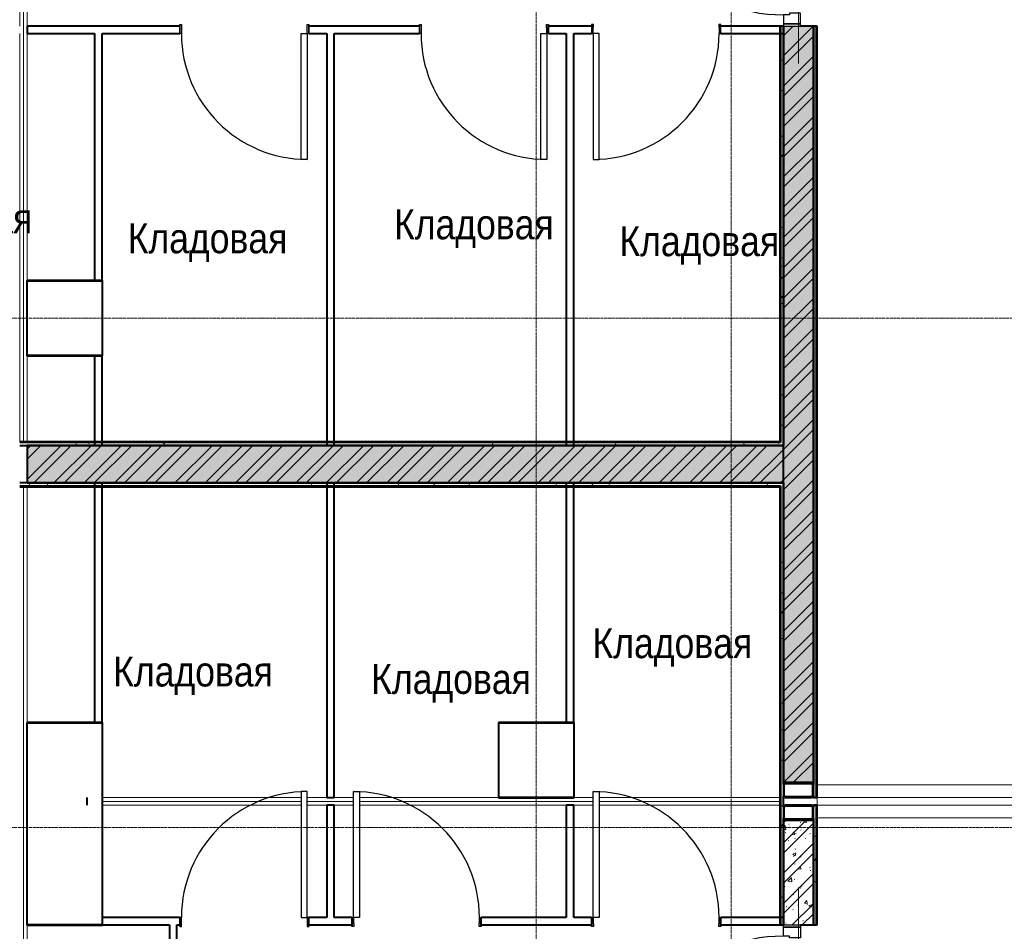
# Model space of a CAD drawing. Header units: millimetres. Extents: x 5617 to 106392, y -10603 to 59260.
# Tile 15 of 44: x 72027 to 78602, y 14708 to 20793. Entities that reach past the tile are written whole.
import ezdxf

# ---------------------------------------------------------------- set-up
doc = ezdxf.new("R2010")
doc.units = ezdxf.units.MM
for name, pattern in [('ADSK_Линия сетки', [25, 20, -2.5, 0, -2.5]), ('Линия сетки', [25, 20, -2.5, 0, -2.5]), ('Штрих_3_1_5_', [4.5, 3, -1.5]), ('Штриховая_ш3 п1_5', [4.5, 3, -1.5])]:
    doc.linetypes.add(name, pattern=pattern)
doc.layers.add('_Разделитель помещений_', color=4, linetype='Штриховая_ш3 п1_5', lineweight=40, true_color=0x00ffff)
for name, color, linetype, lineweight in [('Двери', 7, 'Continuous', 18), ('Каркас несущий', 7, 'Continuous', 18), ('Каркас_Импост', 7, 'Continuous', 30), ('Марки помещений', 7, 'Continuous', 20), ('Монтажный зазор', 7, 'Continuous', 30), ('Несущие колонны', 7, 'Continuous', 18), ('Обобщенные модели', 7, 'Continuous', 18), ('Оси', 7, 'Continuous', 9), ('Панель', 7, 'Continuous', 30), ('Перекрытия', 7, 'Continuous', 18), ('Стены разрез', 7, 'Continuous', 40), ('Стены штриховка', 7, 'Continuous', 40)]:
    doc.layers.add(name, color=color, linetype=linetype, lineweight=lineweight)
doc.styles.add('Arial_3', font='arial.ttf', dxfattribs={"width": 0.85, "height": 200})
pattern_1 = [(50, (0, 0), (218.62117, -19.1268), [22.86, -251.46]), (355, (0, 0), (-42.2919, 229.2684), [18.288, -201.168]), (100.451, (18.22, -1.6), (176.3311, 210.13963), [19.428, -213.708]), (46.184, (0, 60.96), (325.29495, -50.4516), [34.29, -377.19]), (96.636, (27.1, 56.76), (284.883, 296.9127), [29.142, -320.562]), (351.184, (0, 60.96), (284.8858, 296.9107), [27.432, -301.752]), (21, (30.48, 45.72), (181.93753, -122.7183), [22.86, -251.46]), (326, (30.48, 45.72), (74.1622, 221.0262), [18.288, -201.168]), (71.451, (45.64, 35.5), (256.10035, 98.30526), [19.428, -213.708]), (37.5, (0, 0), (3.70639, 101.465895), [3.353, -195.377, 3.353, -200.863, -201.93]), (37.5, (0, 0), (3.70639, 101.465895), [-402.946, 3.353, -198.577]), (7.5, (0, 0), (80.18358, 120.21653), [3.353, -113.081, 3.353, -190.805, -76.962]), (7.5, (0, 0), (80.18358, 120.21653), [-310.591, 3.353, -73.609]), (327.5, (-67.97, 0), (162.70865, -6.87497), [3.353, -72.847, 3.353, -234.391, -315.468]), (327.5, (-67.97, 0), (162.70865, -6.87497), [-313.944, 3.353, -312.115]), (317.5, (-98.45, 0), (177.75468, 30.51183), [3.353, -95.707, 3.353, -154.534, -224.028]), (317.5, (-98.45, 0), (177.75468, 30.51183), [-256.946, 3.353, -220.675])]
pattern_2 = [(45, (0, 0), (-101.02788, 101.02788), []), (45, (67.35, 0), (-101.02788, 101.02788), [])]
pattern_3 = [(0, (0, 0), (406.4, 101.6), [33.528, -271.272, 33.528, -271.272, -1625.6]), (0, (0, 0), (406.4, 101.6), [-609.6, 33.528, -576.072, 33.528, -271.272, -711.2]), (0, (0, 0), (406.4, 101.6), [-1524, 33.528, -169.672, 33.528, -474.472]), (120, (152.4, 50.8), (-291.18818, 301.15272), [33.528, -271.272, 33.528, -271.272, -1625.6]), (120, (152.4, 50.8), (-291.18818, 301.15272), [-609.6, 33.528, -576.072, 33.528, -271.272, -711.2]), (120, (152.4, 50.8), (-291.18818, 301.15272), [-1524, 33.528, -169.672, 33.528, -474.472]), (240, (203.2, 254), (-115.21182, -402.75272), [33.528, -271.272, 33.528, -271.272, -1625.6]), (240, (203.2, 254), (-115.21182, -402.75272), [-609.6, 33.528, -576.072, 33.528, -271.272, -711.2]), (240, (203.2, 254), (-115.21182, -402.75272), [-1524, 33.528, -169.672, 33.528, -474.472])]

# ---------------------------------------------------------------- blocks, each defined once
blk = doc.blocks.new('101_Дверь_Однопольная - _ПЧ_800х2000_Кладовая_Пр-4171002-МКСС_LB02_-11_400__Кабельные конструкции_Лотки_3')
at = {"layer": 'Каркас_Импост', "color": 254, "true_color": 0xcccccc}
for p, q in [((-430, 25), (-420, 25)), ((-430, -35), (-430, 25)), ((-420, 25), (-420, -15)), ((420, 25), (430, 25)), ((420, -15), (420, 25)), ((430, 25), (430, -35)), ((-419, -35), (-430, -35)), ((-420, -15), (-419, -15)), ((-419, -15), (-419, -35)), ((419, -15), (420, -15)), ((419, -35), (419, -15)), ((430, -35), (419, -35))]:
    blk.add_line(p, q, dxfattribs=at)
at = {"layer": 'Монтажный зазор', "color": 254, "true_color": 0xcccccc}
for p, q in [((-431, 25), (-430, 25)), ((-431, -35), (-431, 25)), ((-430, 25), (-430, -35)), ((430, -35), (430, 25)), ((430, 25), (431, 25)), ((431, 25), (431, -35)), ((-430, -35), (-431, -35)), ((431, -35), (430, -35))]:
    blk.add_line(p, q, dxfattribs=at)
at = {"layer": 'Панель', "color": 254, "true_color": 0xcccccc}
for p, q in [((-420, 865), (-380, 865)), ((-420, 25), (-420, 865)), ((-380, 865), (-380, 25)), ((-380, 25), (-420, 25))]:
    blk.add_line(p, q, dxfattribs=at)
blk.add_arc((-420, 25), 840, 0, 90, dxfattribs=at)
blk = doc.blocks.new('101_Дверь_Однопольная - _ПЧ_800х2000_Кладовая_Л-4171007-МКСС_LB02_-11_400__Кабельные конструкции_Лотки_3')
at = {"layer": 'Каркас_Импост', "color": 254, "true_color": 0xcccccc}
for p, q in [((-420, 25), (-430, 25)), ((-430, 25), (-430, -35)), ((-420, -15), (-420, 25)), ((430, 25), (420, 25)), ((420, 25), (420, -15)), ((430, -35), (430, 25)), ((-430, -35), (-419, -35)), ((-419, -15), (-420, -15)), ((-419, -35), (-419, -15)), ((420, -15), (419, -15)), ((419, -15), (419, -35)), ((419, -35), (430, -35))]:
    blk.add_line(p, q, dxfattribs=at)
at = {"layer": 'Монтажный зазор', "color": 254, "true_color": 0xcccccc}
for p, q in [((-430, 25), (-431, 25)), ((-431, 25), (-431, -35)), ((-430, -35), (-430, 25)), ((431, 25), (430, 25)), ((430, 25), (430, -35)), ((431, -35), (431, 25)), ((-431, -35), (-430, -35)), ((430, -35), (431, -35))]:
    blk.add_line(p, q, dxfattribs=at)
at = {"layer": 'Панель', "color": 254, "true_color": 0xcccccc}
for p, q in [((420, 865), (380, 865)), ((380, 865), (380, 25)), ((420, 25), (420, 865)), ((380, 25), (420, 25))]:
    blk.add_line(p, q, dxfattribs=at)
blk.add_arc((420, 25), 840, 90, 180, dxfattribs=at)
blk = doc.blocks.new('101_Дверь_Однопольная - _ПЧ_Мет_1000х2000_Блок кладовых_EI60_Л-4428582-МКСС_LB02_-11_400__Кабельные конструкции_Лотки_3')
at = {"layer": 'Каркас_Импост', "color": 254, "true_color": 0xcccccc}
for p, q in [((-525, 100), (-585, 100)), ((-585, 100), (-585, -15)), ((-525, 60), (-525, 100)), ((585, 100), (525, 100)), ((525, 100), (525, 60)), ((585, -15), (585, 100)), ((-515, 60), (-525, 60)), ((-515, -15), (-515, 60)), ((525, 60), (515, 60)), ((515, 60), (515, -15)), ((-585, -15), (-515, -15)), ((515, -15), (585, -15))]:
    blk.add_line(p, q, dxfattribs=at)
at = {"layer": 'Монтажный зазор', "color": 254, "true_color": 0xcccccc}
for p, q in [((-585, 100), (-600, 100)), ((-600, 100), (-600, -15)), ((-585, -15), (-585, 100)), ((600, 100), (585, 100)), ((585, 100), (585, -15)), ((600, -15), (600, 100)), ((-600, -15), (-585, -15)), ((585, -15), (600, -15))]:
    blk.add_line(p, q, dxfattribs=at)
at = {"layer": 'Панель', "color": 254, "true_color": 0xcccccc}
for p, q in [((525, 1150), (485, 1150)), ((485, 1150), (485, 100)), ((525, 100), (525, 1150)), ((485, 100), (525, 100))]:
    blk.add_line(p, q, dxfattribs=at)
blk.add_arc((525, 100), 1050, 90, 180, dxfattribs=at)
blk = doc.blocks.new('101_Дверь_Однопольная - _ПЧ_Мет_1000х2000_Блок кладовых_EI60_Пр-4427903-МКСС_LB02_-11_400__Кабельные конструкции_Лотки_3')
at = {"layer": 'Каркас_Импост', "color": 254, "true_color": 0xcccccc}
for p, q in [((-585, 100), (-525, 100)), ((-585, -15), (-585, 100)), ((-525, 100), (-525, 60)), ((525, 100), (585, 100)), ((525, 60), (525, 100)), ((585, 100), (585, -15)), ((-525, 60), (-515, 60)), ((-515, 60), (-515, -15)), ((515, 60), (525, 60)), ((515, -15), (515, 60)), ((-515, -15), (-585, -15)), ((585, -15), (515, -15))]:
    blk.add_line(p, q, dxfattribs=at)
at = {"layer": 'Монтажный зазор', "color": 254, "true_color": 0xcccccc}
for p, q in [((-600, 100), (-585, 100)), ((-600, -15), (-600, 100)), ((-585, 100), (-585, -15)), ((585, -15), (585, 100)), ((585, 100), (600, 100)), ((600, 100), (600, -15)), ((-585, -15), (-600, -15)), ((600, -15), (585, -15))]:
    blk.add_line(p, q, dxfattribs=at)
at = {"layer": 'Панель', "color": 254, "true_color": 0xcccccc}
for p, q in [((-525, 1150), (-485, 1150)), ((-525, 100), (-525, 1150)), ((-485, 1150), (-485, 100)), ((-485, 100), (-525, 100))]:
    blk.add_line(p, q, dxfattribs=at)
blk.add_arc((-525, 100), 1050, 0, 90, dxfattribs=at)
blk = doc.blocks.new('ПР - _ПЧ_1200_200_Оп250-250_Шаг300_Арм16_Арм10-3232359-МКСС_LB02_-11_400__Кабельные конструкции_Лотки_3')
at = {"layer": 'Каркас несущий', "color": 254, "true_color": 0xffcccc}
for p, q in [((-850, 0), (850, 0)), ((-850, 0), (-600, 0)), ((-515, 0), (515, 0)), ((600, 0), (850, 0))]:
    blk.add_line(p, q, dxfattribs=at)
blk = doc.blocks.new('CP_ДШ_Hanytex_TopJoint 24C - CP_ДШ_Hanytex_TopJoint 24C-4548408-МКСС_LB02_-11_400__Кабельные конструкции_Лотки_3')
at = {"layer": 'Обобщенные модели', "color": 254, "true_color": 0xcccccc}
for p, q in [((0, -110), (0, 110)), ((1475, 110), (0, 110)), ((1475, 25), (0, 25)), ((0, 25), (0, -25)), ((1475, -25), (1475, 25)), ((1475, 25), (1475, -25)), ((0, -25), (1475, -25)), ((1475, -110), (0, -110))]:
    blk.add_line(p, q, dxfattribs=at)
blk = doc.blocks.new('180_ДефШов_ОснЛиния_ - Накладной профиль шир_ 50 мм Пол-3658726-МКСС_LB02_-11_400__Кабельные конструкции_Лотки_3')
at = {"layer": 'Обобщенные модели', "color": 254, "true_color": 0xcccccc}
for p, q in [((0, 0), (130, 0)), ((170, 0), (1375, 0))]:
    blk.add_line(p, q, dxfattribs=at)
blk = doc.blocks.new('180_ДефШов_ОснЛиния_ - Накладной профиль шир_ 50 мм Пол-3647521-МКСС_LB02_-11_400__Кабельные конструкции_Лотки_3')
at = {"layer": 'Обобщенные модели', "color": 254, "true_color": 0xcccccc}
for p, q in [((0, 0), (1330, 0)), ((1370, 0), (1680, 0)), ((1720, 0), (2650, 0))]:
    blk.add_line(p, q, dxfattribs=at)
blk = doc.blocks.new('180_ДефШов_ОснЛиния_ - Накладной профиль шир_ 50 мм Пол-3658853-МКСС_LB02_-11_400__Кабельные конструкции_Лотки_3')
at = {"layer": 'Обобщенные модели', "color": 254, "true_color": 0xcccccc}
blk.add_line((25, 0), (1600, 0), dxfattribs=at)
blk = doc.blocks.new('180_ДефШов_ОснЛиния_ - Накладной профиль шир_ 50 мм Пол-3658839-МКСС_LB02_-11_400__Кабельные конструкции_Лотки_3')
at = {"layer": 'Обобщенные модели', "color": 254, "true_color": 0xcccccc}
for p, q in [((0, 0), (1243.7, 0)), ((1246.5, 0), (1250, 0))]:
    blk.add_line(p, q, dxfattribs=at)
blk = doc.blocks.new('180_ДефШов_ОснЛиния_ - Накладной профиль шир_ 50 мм Пол-3658854-МКСС_LB02_-11_400__Кабельные конструкции_Лотки_3')
at = {"layer": 'Обобщенные модели', "color": 254, "true_color": 0xcccccc}
blk.add_line((0, 0), (575, 0), dxfattribs=at)
blk = doc.blocks.new('180_ДефШов_ОснЛиния_ - Накладной профиль шир_ 50 мм Пол-3658926-МКСС_LB02_-11_400__Кабельные конструкции_Лотки_3')
at = {"layer": 'Обобщенные модели', "color": 254, "true_color": 0xcccccc}
blk.add_line((0, 0), (2900, 0), dxfattribs=at)
blk = doc.blocks.new('180_ДефШов_ОснЛиния_ - Накладной профиль Угловой шир_ 50 мм Пол-3658716-МКСС_LB02_-11_400__Кабельные конструкции_Лотки_3')
at = {"layer": 'Обобщенные модели', "color": 254, "true_color": 0xcccccc}
blk.add_line((0, 0), (1350, 0), dxfattribs=at)
blk = doc.blocks.new('180_ДефШов_ОснЛиния_ - Накладной профиль Угловой шир_ 50 мм Пол-3647981-МКСС_LB02_-11_400__Кабельные конструкции_Лотки_3')
at = {"layer": 'Обобщенные модели', "color": 254, "true_color": 0xcccccc}
blk.add_line((0, 0), (500, 0), dxfattribs=at)
blk = doc.blocks.new('Труба прямоугольного сечения _ГОСТ 32931-2015_-Колонна - Труба прямоугольная 200x6-4781851-МКСС_LB02_-11_400__Кабельные конструкции_Лотки_3')
at = {"layer": 'Несущие колонны', "lineweight": 9, "true_color": 0xcccccc}
h = blk.add_hatch(dxfattribs=at)
h.set_pattern_fill('FP_5', color=254, style=0, pattern_type=2)
h.set_pattern_definition([(45, (-62900, -15500), (-251.4472, 251.4472), []), (45, (-62900, -15119), (-251.4472, 251.4472), [])])
h.paths.add_polyline_path([(-54.5, -50), (88, -50), (96.5, -46.5), (100, -38), (100, 38), (96.5, 46.5), (88, 50), (-88, 50), (-96.5, 46.5), (-100, 38), (-100, -38), (-96.5, -46.5), (-88, -50)])
h.paths.add_polyline_path([(-88, -44), (-92.2, -42.2), (-94, -38), (-94, 38), (-92.2, 42.2), (-88, 44), (88, 44), (92.2, 42.2), (94, 38), (94, -38), (92.2, -42.2), (88, -44), (-54.5, -44)])
at = {"layer": 'Несущие колонны', "color": 254, "lineweight": 40, "true_color": 0xcccccc}
for p, q in [((-100, 38), (-100, -38)), ((-94, -38), (-94, 38)), ((88, 50), (-88, 50)), ((-88, 44), (88, 44)), ((94, 38), (94, -38)), ((100, -38), (100, 38)), ((88, -44), (-88, -44)), ((-88, -50), (88, -50))]:
    blk.add_line(p, q, dxfattribs=at)
for centre, radius, start, end in [((-88, 38), 12, 90, 180), ((-88, 38), 6, 90, 180), ((88, 38), 12, 0, 90), ((88, 38), 6, 0, 90), ((-88, -38), 12, 180, 270), ((-88, -38), 6, 180, 270), ((88, -38), 6, 270, 0), ((88, -38), 12, 270, 360)]:
    blk.add_arc(centre, radius, start, end, dxfattribs=at)
blk = doc.blocks.new('Труба прямоугольного сечения _ГОСТ 32931-2015_-Колонна - Труба прямоугольная 200x6-4781802-МКСС_LB02_-11_400__Кабельные конструкции_Лотки_3')
at = {"layer": 'Несущие колонны', "lineweight": 9, "true_color": 0xcccccc}
h = blk.add_hatch(dxfattribs=at)
h.set_pattern_fill('FP_6', color=254, style=0, pattern_type=2)
h.set_pattern_definition([(45, (-62900, -15650), (-251.4472, 251.4472), []), (45, (-62900, -15269), (-251.4472, 251.4472), [])])
h.paths.add_polyline_path([(-54.5, -50), (88, -50), (96.5, -46.5), (100, -38), (100, 38), (96.5, 46.5), (88, 50), (-88, 50), (-96.5, 46.5), (-100, 38), (-100, -38), (-96.5, -46.5), (-88, -50)])
h.paths.add_polyline_path([(-54.5, -44), (-88, -44), (-92.2, -42.2), (-94, -38), (-94, 38), (-92.2, 42.2), (-88, 44), (88, 44), (92.2, 42.2), (94, 38), (94, -38), (92.2, -42.2), (88, -44)])
at = {"layer": 'Несущие колонны', "color": 254, "lineweight": 40, "true_color": 0xcccccc}
for p, q in [((-100, 38), (-100, -38)), ((-94, -38), (-94, 38)), ((88, 50), (-88, 50)), ((-88, 44), (88, 44)), ((94, 38), (94, -38)), ((100, -38), (100, 38)), ((88, -44), (-88, -44)), ((-88, -50), (88, -50))]:
    blk.add_line(p, q, dxfattribs=at)
for centre, radius, start, end in [((-88, 38), 12, 90, 180), ((-88, 38), 6, 90, 180), ((88, 38), 12, 0, 90), ((88, 38), 6, 0, 90), ((-88, -38), 12, 180, 270), ((-88, -38), 6, 180, 270), ((88, -38), 12, 270, 360), ((88, -38), 6, 270, 0)]:
    blk.add_arc(centre, radius, start, end, dxfattribs=at)
blk = doc.blocks.new('135_SLK_GD_AR_rvt-1-МКСС_LB02_-11_400__Кабельные конструкции_Лотки_3')
at = {"layer": 'Стены разрез', "lineweight": 9, "true_color": 0xcccccc}
h = blk.add_hatch(dxfattribs=at)
h.set_pattern_fill('FP_1', color=254, style=0, pattern_type=2)
h.set_pattern_definition(pattern_1)
h.paths.add_polyline_path([(62973.5, 15700), (63000, 15700), (63000, 20750), (62800, 20750), (62800, 15700), (62845.5, 15700)])
h.paths.add_polyline_path([(63000, 21950), (63000, 25110), (62800, 25110), (62800, 21950), (62915, 21950)])
h.paths.add_polyline_path([(62845.5, 26310), (63000, 26310), (63000, 40050), (62800, 40050), (62800, 26310)])
h = blk.add_hatch(dxfattribs=at)
h.set_pattern_fill('FP_2', color=254, style=0, pattern_type=2)
h.set_pattern_definition(pattern_2)
h.paths.add_polyline_path([(62973.5, 15700), (63000, 15700), (63000, 20750), (62800, 20750), (62800, 15700), (62845.5, 15700)])
h.paths.add_polyline_path([(63000, 21950), (63000, 25110), (62800, 25110), (62800, 21950), (62915, 21950)])
h.paths.add_polyline_path([(62845.5, 26310), (63000, 26310), (63000, 40050), (62800, 40050), (62800, 26310)])
h = blk.add_hatch(dxfattribs=at)
h.set_pattern_fill('FP_4', color=254, style=0, pattern_type=2)
h.set_pattern_definition(pattern_3)
h.paths.add_polyline_path([(63020, 15600), (63020, 20750), (63000, 20750), (63000, 15600)])
h.paths.add_polyline_path([(63000, 21950), (63020, 21950), (63020, 25110), (63000, 25110), (63000, 22769.4)])
h.paths.add_polyline_path([(63000, 26310), (63020, 26310), (63020, 40050), (63000, 40050), (63000, 26761.3)])
h = blk.add_hatch(dxfattribs=at)
h.set_pattern_fill('FP_4', color=254, style=0, pattern_type=2)
h.set_pattern_definition(pattern_3)
h.paths.add_polyline_path([(62800, 17970), (62800, 20750), (62780, 20750), (62780, 17970)])
h.paths.add_polyline_path([(62780, 21950), (62800, 21950), (62800, 24600), (62780, 24600), (62780, 22769.4)])
h = blk.add_hatch(dxfattribs=at)
h.set_pattern_fill('FP_4', color=254, style=0, pattern_type=2)
h.set_pattern_definition(pattern_3)
h.paths.add_polyline_path([(57750, 17950), (57750, 17970), (57700, 17970), (57700, 17950)])
h = blk.add_hatch(dxfattribs=at)
h.set_pattern_fill('FP_4', color=254, style=0, pattern_type=2)
h.set_pattern_definition(pattern_3)
h.paths.add_polyline_path([(62800, 17950), (62800, 17970), (57750, 17970), (57750, 17950), (61724.3, 17950)])
h = blk.add_hatch(dxfattribs=at)
h.set_pattern_fill('FP_1', color=254, style=0, pattern_type=2)
h.set_pattern_definition(pattern_1)
h.paths.add_polyline_path([(62800, 17700), (62800, 17950), (57750, 17950), (57750, 17700), (62775, 17700)])
h = blk.add_hatch(dxfattribs=at)
h.set_pattern_fill('FP_2', color=254, style=0, pattern_type=2)
h.set_pattern_definition(pattern_2)
h.paths.add_polyline_path([(62800, 17700), (62800, 17950), (57750, 17950), (57750, 17700), (62775, 17700)])
h = blk.add_hatch(dxfattribs=at)
h.set_pattern_fill('FP_4', color=254, style=0, pattern_type=2)
h.set_pattern_definition(pattern_3)
h.paths.add_polyline_path([(62780, 17680), (62780, 17700), (57750, 17700), (57750, 17680), (62775, 17680)])
h = blk.add_hatch(dxfattribs=at)
h.set_pattern_fill('FP_4', color=254, style=0, pattern_type=2)
h.set_pattern_definition(pattern_3)
h.paths.add_polyline_path([(62780, 15600), (62800, 15600), (62800, 17700), (62780, 17700), (62780, 15612)])
h = blk.add_hatch(dxfattribs=at)
h.set_pattern_fill('FP_4', color=254, style=0, pattern_type=2)
h.set_pattern_definition(pattern_3)
h.paths.add_polyline_path([(62800, 15550), (62800, 15600), (62780, 15600), (62780, 15550)])
h = blk.add_hatch(dxfattribs=at)
h.set_pattern_fill('FP_4', color=254, style=0, pattern_type=2)
h.set_pattern_definition(pattern_3)
h.paths.add_polyline_path([(62780, 11320), (62800, 11320), (62800, 13550), (62780, 13550), (62780, 11325)])
h.paths.add_polyline_path([(62800, 14750), (62800, 15550), (62780, 15550), (62780, 14750)])
h = blk.add_hatch(dxfattribs=at)
h.set_pattern_fill('FP_4', color=254, style=0, pattern_type=2)
h.set_pattern_definition(pattern_3)
h.paths.add_polyline_path([(63000, 11030), (63020, 11030), (63020, 13550), (63000, 13550), (63000, 11050)])
h.paths.add_polyline_path([(63000, 14750), (63020, 14750), (63020, 15550), (63000, 15550), (63000, 14785.4)])
h = blk.add_hatch(dxfattribs=at)
h.set_pattern_fill('FP_1', color=254, style=0, pattern_type=2)
h.set_pattern_definition(pattern_1)
h.paths.add_polyline_path([(63000, 11300), (63000, 13550), (62800, 13550), (62800, 11300)])
h.paths.add_polyline_path([(63000, 14750), (63000, 15450), (62800, 15450), (62800, 14750), (62915, 14750)])
h = blk.add_hatch(dxfattribs=at)
h.set_pattern_fill('FP_2', color=254, style=0, pattern_type=2)
h.set_pattern_definition(pattern_2)
h.paths.add_polyline_path([(63000, 11300), (63000, 13550), (62800, 13550), (62800, 11300)])
h.paths.add_polyline_path([(63000, 14750), (63000, 15450), (62800, 15450), (62800, 14750), (62915, 14750)])
at = {"layer": '_Разделитель помещений_', "color": 7, "linetype": 'Штрих_3_1_5_', "true_color": 0xccffff}
blk.add_line((58150, 15550), (58150, 15600), dxfattribs=at)
at = {"layer": 'Перекрытия', "color": 254, "true_color": 0xcccccc}
for p, q in [((57700, 20750), (57700, 21950)), ((57750, 21950), (57750, 20750)), ((57700, 17975), (57700, 20700)), ((57750, 20700), (57750, 19050)), ((57750, 19050), (58200, 19050)), ((58250, 19050), (58250, 18550)), ((58200, 18550), (57750, 18550)), ((57750, 18550), (57750, 17975)), ((57750, 17675), (57750, 16100)), ((57750, 16100), (58200, 16100)), ((58250, 16100), (58250, 15600)), ((60900, 15600), (60900, 16100)), ((60900, 16100), (61350, 16100)), ((61400, 16100), (61400, 15600)), ((58250, 15600), (59580, 15600)), ((59620, 15600), (59750, 15600)), ((59800, 15600), (59930, 15600)), ((59970, 15600), (60900, 15600)), ((61400, 15600), (61530, 15600)), ((61570, 15600), (62775, 15600)), ((59580, 15550), (58250, 15550)), ((58250, 15550), (58250, 14800)), ((59750, 15550), (59620, 15550)), ((59930, 15550), (59800, 15550)), ((61350, 15550), (59970, 15550)), ((61530, 15550), (61400, 15550)), ((62775, 15550), (61570, 15550)), ((58250, 14750), (57750, 14750)), ((57750, 14750), (57750, 13478.6))]:
    blk.add_line(p, q, dxfattribs=at)
at = {"layer": 'Стены разрез', "color": 254, "true_color": 0xcccccc}
for p, q in [((58769, 20750), (57750, 20750)), ((57750, 20750), (57750, 20700)), ((60369, 20750), (59631, 20750)), ((61519, 20750), (61231, 20750)), ((62800, 20750), (62381, 20750)), ((62800, 20750), (62775, 20750)), ((62775, 20750), (62775, 17975)), ((63000, 20750), (62915, 20750)), ((63025, 20750), (63000, 20750)), ((63025, 15600), (63025, 20750)), ((57750, 20700), (58200, 20700)), ((58200, 20700), (58200, 19050)), ((58250, 20700), (58769, 20700)), ((58250, 19050), (58250, 20700)), ((59631, 20700), (59750, 20700)), ((59750, 20700), (59750, 17950)), ((59800, 20700), (60369, 20700)), ((59800, 17950), (59800, 20700)), ((61231, 20700), (61350, 20700)), ((61350, 20700), (61350, 17950)), ((61400, 20700), (61519, 20700)), ((61400, 17950), (61400, 20700)), ((62381, 20700), (62800, 20700)), ((57750, 19052), (57748, 19052)), ((57748, 19052), (57748, 18550)), ((58250, 19052), (57750, 19052)), ((57750, 18550), (57750, 19050)), ((57750, 19050), (58250, 19050)), ((58200, 19050), (58250, 19050)), ((58252, 19052), (58250, 19052)), ((58250, 19050), (58250, 18550)), ((58252, 18548), (58252, 19052)), ((57748, 18550), (57748, 18548)), ((57748, 18548), (58250, 18548)), ((58250, 18550), (57750, 18550)), ((58250, 18550), (58200, 18550)), ((58200, 18550), (58200, 17950)), ((58250, 17950), (58250, 18550)), ((58250, 18548), (58252, 18548)), ((57750, 17975), (57700, 17975)), ((57700, 17950), (57750, 17950)), ((62775, 17975), (57750, 17975)), ((57750, 17950), (57750, 17700)), ((58200, 17950), (58250, 17950)), ((59750, 17950), (59800, 17950)), ((61350, 17950), (61400, 17950)), ((62800, 17975), (62800, 17950)), ((62800, 17970), (62800, 17975)), ((62800, 17950), (62800, 17970)), ((57750, 17700), (57700, 17700)), ((58200, 17700), (58200, 16100)), ((58250, 16100), (58250, 17700)), ((59750, 17700), (59750, 15600)), ((59800, 15600), (59800, 17700)), ((61350, 17700), (61350, 16100)), ((61400, 16100), (61400, 17700)), ((62775, 17700), (62800, 17700)), ((62800, 17700), (62780, 17700)), ((57700, 17675), (57750, 17675)), ((57750, 17675), (62775, 17675)), ((62775, 17675), (62775, 15600)), ((57750, 16102), (57748, 16102)), ((57748, 16102), (57748, 14750)), ((58252, 16102), (57750, 16102)), ((57750, 14750), (57750, 16100)), ((57750, 16100), (58250, 16100)), ((58200, 16100), (58250, 16100)), ((58250, 16100), (58250, 14750)), ((58252, 16100), (58252, 16102)), ((58252, 14748), (58252, 16100)), ((60900, 16102), (60898, 16102)), ((60898, 16102), (60898, 15600)), ((61400, 16102), (60900, 16102)), ((60900, 15600), (60900, 16100)), ((60900, 16100), (61400, 16100)), ((61350, 16100), (61400, 16100)), ((61402, 16102), (61400, 16102)), ((61400, 16100), (61400, 15600)), ((61402, 15598), (61402, 16102)), ((62800, 15700), (62812, 15700)), ((62800, 15688), (62800, 15700)), ((62988, 15700), (63000, 15700)), ((63000, 15700), (63000, 15688)), ((59750, 15600), (59800, 15600)), ((60898, 15600), (60898, 15598)), ((60898, 15598), (61400, 15598)), ((61400, 15600), (60900, 15600)), ((61400, 15598), (61402, 15598)), ((62775, 15600), (62775, 15550)), ((62800, 15600), (62800, 15612)), ((62800, 15550), (62800, 15600)), ((63000, 15612), (63000, 15600)), ((63000, 15600), (63025, 15600)), ((59800, 15550), (59750, 15550)), ((59750, 15550), (59750, 14800)), ((59800, 14800), (59800, 15550)), ((61400, 15550), (61350, 15550)), ((61350, 15550), (61350, 14800)), ((61400, 14800), (61400, 15550)), ((62775, 15550), (62775, 14750)), ((62800, 15538), (62800, 15550)), ((63000, 15550), (63000, 15538)), ((63025, 15550), (63000, 15550)), ((63025, 14750), (63025, 15550)), ((62800, 15450), (62800, 15462)), ((63000, 15462), (63000, 15450)), ((62812, 15450), (62800, 15450)), ((63000, 15450), (62988, 15450)), ((58769, 14800), (58250, 14800)), ((58250, 14800), (58250, 14750)), ((59750, 14800), (59631, 14800)), ((59919, 14800), (59800, 14800)), ((61350, 14800), (60781, 14800)), ((61519, 14800), (61400, 14800)), ((62800, 14800), (62381, 14800)), ((57748, 14750), (57748, 14748)), ((57748, 14748), (58250, 14748)), ((58250, 14750), (57750, 14750)), ((58250, 14750), (58700, 14750)), ((58250, 14748), (58252, 14748)), ((58700, 14750), (58700, 14531)), ((58750, 14750), (58769, 14750)), ((58750, 14531), (58750, 14750)), ((59631, 14750), (59919, 14750)), ((60781, 14750), (61519, 14750)), ((62381, 14750), (62800, 14750)), ((62775, 14750), (62800, 14750)), ((62915, 14750), (63000, 14750)), ((63000, 14750), (63025, 14750))]:
    blk.add_line(p, q, dxfattribs=at)
at = {"layer": 'Стены штриховка', "color": 254, "true_color": 0xcccccc}
for p, q in [((62780, 20750), (62780, 17975)), ((62800, 20750), (62800, 20700)), ((62800, 20700), (62800, 20750)), ((62800, 20700), (62800, 20750)), ((63000, 15700), (63000, 20750)), ((63000, 20750), (63000, 15700)), ((63020, 15600), (63020, 20750)), ((62800, 20700), (62800, 17975)), ((62800, 17975), (62800, 20700)), ((57750, 17970), (57700, 17970)), ((62780, 17970), (57750, 17970)), ((62800, 17950), (57750, 17950)), ((57750, 17950), (62800, 17950)), ((62780, 17975), (62780, 17970)), ((62800, 17970), (62800, 17975)), ((62800, 17700), (62800, 17950)), ((57750, 17700), (58200, 17700)), ((62775, 17700), (57750, 17700)), ((58200, 17700), (58250, 17700)), ((58250, 17700), (58200, 17700)), ((58250, 17700), (59750, 17700)), ((59750, 17700), (59800, 17700)), ((59800, 17700), (59750, 17700)), ((59800, 17700), (61350, 17700)), ((61350, 17700), (61400, 17700)), ((61400, 17700), (61350, 17700)), ((61400, 17700), (62775, 17700)), ((62780, 17700), (62775, 17700)), ((62800, 17700), (62800, 15700)), ((62800, 15700), (62800, 17700)), ((57700, 17680), (57750, 17680)), ((57750, 17680), (62775, 17680)), ((62775, 17680), (62780, 17680)), ((62780, 17680), (62780, 15600)), ((62780, 15600), (62780, 15550)), ((62780, 15550), (62780, 14750)), ((63020, 14750), (63020, 15550)), ((62800, 15450), (62800, 14800)), ((62800, 14800), (62800, 15450)), ((63000, 14750), (63000, 15450)), ((63000, 15450), (63000, 14750)), ((62800, 14750), (62800, 14800)), ((62800, 14800), (62800, 14750)), ((62800, 14750), (62800, 14800))]:
    blk.add_line(p, q, dxfattribs=at)
at = {"layer": 'Двери', "color": 254, "lineweight": 18, "true_color": 0xcccccc}
for name, p, rotation in [('101_Дверь_Однопольная - _ПЧ_Мет_1000х2000_Блок кладовых_EI60_Л-4428582-МКСС_LB02_-11_400__Кабельные конструкции_Лотки_3', (62900, 21350), 89.9999999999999), ('101_Дверь_Однопольная - _ПЧ_800х2000_Кладовая_Пр-4171002-МКСС_LB02_-11_400__Кабельные конструкции_Лотки_3', (59200, 20725), 180), ('101_Дверь_Однопольная - _ПЧ_800х2000_Кладовая_Пр-4171002-МКСС_LB02_-11_400__Кабельные конструкции_Лотки_3', (60800, 20725), 180), ('101_Дверь_Однопольная - _ПЧ_800х2000_Кладовая_Л-4171007-МКСС_LB02_-11_400__Кабельные конструкции_Лотки_3', (61950, 20725), 180), ('101_Дверь_Однопольная - _ПЧ_Мет_1000х2000_Блок кладовых_EI60_Пр-4427903-МКСС_LB02_-11_400__Кабельные конструкции_Лотки_3', (62900, 14150), 89.9999999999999)]:
    blk.add_blockref(name, p, dxfattribs=dict(at, rotation=rotation))
for name, p in [('101_Дверь_Однопольная - _ПЧ_800х2000_Кладовая_Л-4171007-МКСС_LB02_-11_400__Кабельные конструкции_Лотки_3', (59200, 14775)), ('101_Дверь_Однопольная - _ПЧ_800х2000_Кладовая_Пр-4171002-МКСС_LB02_-11_400__Кабельные конструкции_Лотки_3', (60350, 14775)), ('101_Дверь_Однопольная - _ПЧ_800х2000_Кладовая_Пр-4171002-МКСС_LB02_-11_400__Кабельные конструкции_Лотки_3', (61950, 14775))]:
    blk.add_blockref(name, p, dxfattribs=at)
at = {"layer": 'Каркас несущий', "color": 254, "lineweight": 18, "true_color": 0xcccccc, "rotation": 89.9999999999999}
for p in [(62900, 21350), (62900, 14150)]:
    blk.add_blockref('ПР - _ПЧ_1200_200_Оп250-250_Шаг300_Арм16_Арм10-3232359-МКСС_LB02_-11_400__Кабельные конструкции_Лотки_3', p, dxfattribs=at)
at = {"layer": 'Несущие колонны', "color": 254, "lineweight": 18, "true_color": 0xcccccc}
for name, p in [('Труба прямоугольного сечения _ГОСТ 32931-2015_-Колонна - Труба прямоугольная 200x6-4781802-МКСС_LB02_-11_400__Кабельные конструкции_Лотки_3', (62900, 15650)), ('Труба прямоугольного сечения _ГОСТ 32931-2015_-Колонна - Труба прямоугольная 200x6-4781851-МКСС_LB02_-11_400__Кабельные конструкции_Лотки_3', (62900, 15500))]:
    blk.add_blockref(name, p, dxfattribs=at)
at = {"layer": 'Обобщенные модели', "color": 254, "lineweight": 18, "true_color": 0xcccccc}
for name, p, rotation in [('180_ДефШов_ОснЛиния_ - Накладной профиль шир_ 50 мм Пол-3658926-МКСС_LB02_-11_400__Кабельные конструкции_Лотки_3', (57725, 21950), 270), ('180_ДефШов_ОснЛиния_ - Накладной профиль Угловой шир_ 50 мм Пол-3647981-МКСС_LB02_-11_400__Кабельные конструкции_Лотки_3', (57725, 19050), 270.0000000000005), ('180_ДефШов_ОснЛиния_ - Накладной профиль шир_ 50 мм Пол-3658854-МКСС_LB02_-11_400__Кабельные конструкции_Лотки_3', (57725, 18550), 270), ('180_ДефШов_ОснЛиния_ - Накладной профиль шир_ 50 мм Пол-3658853-МКСС_LB02_-11_400__Кабельные конструкции_Лотки_3', (57725, 17700), 270), ('180_ДефШов_ОснЛиния_ - Накладной профиль Угловой шир_ 50 мм Пол-3658716-МКСС_LB02_-11_400__Кабельные конструкции_Лотки_3', (57725, 16100), 270.0000000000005), ('CP_ДШ_Hanytex_TopJoint 24C - CP_ДШ_Hanytex_TopJoint 24C-4548408-МКСС_LB02_-11_400__Кабельные конструкции_Лотки_3', (64500, 15575), 180), ('180_ДефШов_ОснЛиния_ - Накладной профиль шир_ 50 мм Пол-3658839-МКСС_LB02_-11_400__Кабельные конструкции_Лотки_3', (57725, 14750), 270)]:
    blk.add_blockref(name, p, dxfattribs=dict(at, rotation=rotation))
for name, p in [('180_ДефШов_ОснЛиния_ - Накладной профиль шир_ 50 мм Пол-3647521-МКСС_LB02_-11_400__Кабельные конструкции_Лотки_3', (58250, 15575)), ('180_ДефШов_ОснЛиния_ - Накладной профиль Угловой шир_ 50 мм Пол-3647981-МКСС_LB02_-11_400__Кабельные конструкции_Лотки_3', (60900, 15575)), ('180_ДефШов_ОснЛиния_ - Накладной профиль шир_ 50 мм Пол-3658726-МКСС_LB02_-11_400__Кабельные конструкции_Лотки_3', (61400, 15575))]:
    blk.add_blockref(name, p, dxfattribs=at)

msp = doc.modelspace()

# ---------------------------------------------------------------- linework, layer by layer
at = {"layer": 'Оси', "linetype": 'Линия сетки'}
for p, q in [((75476.5, -9728.2), (75476.5, 59259.8)), ((76776.5, -9728.2), (76776.5, 59259.8))]:
    msp.add_line(p, q, dxfattribs=at)
at = {"layer": 'Оси', "linetype": 'ADSK_Линия сетки'}
for p, q in [((105516.8, 18800), (28647.1, 18800)), ((105516.8, 15400), (28647.1, 15400))]:
    msp.add_line(p, q, dxfattribs=at)

# ---------------------------------------------------------------- block references
at = {"lineweight": 5}
msp.add_blockref('135_SLK_GD_AR_rvt-1-МКСС_LB02_-11_400__Кабельные конструкции_Лотки_3', (14326.5, 0), dxfattribs=at)

# ---------------------------------------------------------------- texts
at = {"layer": 'Марки помещений', "lineweight": 9, "char_height": 200, "width": 1315.168, "attachment_point": 1, "style": 'Arial_3'}
for insert in [(71043.6, 19566), (74526.5, 19526.8), (72747.8, 19433.5), (76031.5, 19414.2), (75852.1, 16730.8), (72651.1, 16541.7), (74374.1, 16492.2)]:
    msp.add_mtext('Кладовая', dxfattribs=dict(at, insert=insert))

doc.saveas('drawing.dxf')
